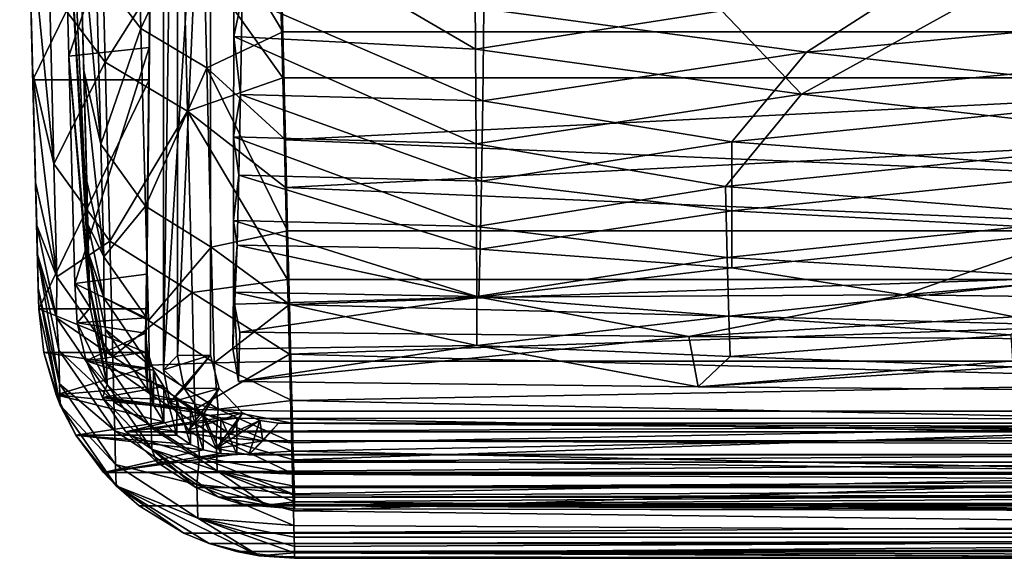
# Model space of a CAD drawing. Header units: inches. Extents: x -5.6 to 5.6, y -5.5 to 0.1.
# Tile 1 of 9: x -5.6 to -3.3, y -5.5 to -4.3. Entities that reach past the tile are written whole.
import ezdxf

# ---------------------------------------------------------------- set-up
doc = ezdxf.new("R2010")
doc.units = ezdxf.units.IN
doc.layers.get('0').update_dxf_attribs({"true_color": 0xc2ced6})

msp = doc.modelspace()

# ---------------------------------------------------------------- linework, layer by layer
for points in [[(-5.2338, -0.5166), (-5.2011, -2.7992), (-5.2338, -5.0764), (-5.2338, -0.5166)], [(-5.2338, -5.0764), (-5.1253, -3.3411), (-5.2338, -0.5166), (-5.2338, -5.0764)], [(-5.2011, -5.0436), (-5.2338, -5.0764), (-5.2011, -2.7992), (-5.2011, -5.0436)], [(-5.1253, -3.3405), (-5.2011, -5.0436), (-5.2011, -2.7992), (-5.1253, -3.3405)], [(-5.4827, -3.2027), (-5.428, -3.9899), (-5.4066, -4.807), (-5.4827, -3.2027)], [(-5.4671, -3.7933), (-5.4827, -3.2027), (-5.4066, -4.807), (-5.4671, -3.7933)], [(-5.5656, -3.2463), (-5.5247, -4.8101), (-5.5461, -3.993), (-5.5656, -3.2463)], [(-5.55, -3.8425), (-5.5247, -4.8101), (-5.5656, -3.2463), (-5.55, -3.8425)], [(-5.2011, -5.0436), (-5.1253, -3.3405), (-5.1253, -5.0426), (-5.2011, -5.0436)], [(-5.1253, -5.0426), (-5.1253, -3.3405), (-5.1253, -3.3411), (-5.1253, -5.0426)], [(-5.1253, -5.0426), (-5.1253, -3.3411), (-5.2338, -5.0764), (-5.1253, -5.0426)], [(-5.1253, -3.3411), (-5.1253, -5.0426), (-5.1253, -5.0426), (-5.1253, -3.3411)], [(-5.261, -3.7755), (-5.4671, -3.7933), (-5.4524, -4.3523), (-5.261, -3.7755)], [(-5.4671, -3.7933), (-5.4066, -4.807), (-5.4046, -4.8845), (-5.4671, -3.7933)], [(-5.4671, -3.7933), (-5.4046, -4.8845), (-5.4524, -4.3523), (-5.4671, -3.7933)], [(-5.4524, -4.3523), (-5.2668, -4.3322), (-5.261, -3.7755), (-5.4524, -4.3523)], [(-5.261, -3.7755), (-5.2668, -4.3322), (-5.2668, -4.4067), (-5.261, -3.7755)], [(-5.2668, -4.4067), (-5.261, -3.8425), (-5.261, -3.7755), (-5.2668, -4.4067)], [(-5.261, -3.8425), (-5.5352, -4.4067), (-5.55, -3.8425), (-5.261, -3.8425)], [(-5.55, -3.8425), (-5.5227, -4.8876), (-5.5247, -4.8101), (-5.55, -3.8425)], [(-5.55, -3.8425), (-5.5352, -4.4067), (-5.5227, -4.8876), (-5.55, -3.8425)], [(-5.5352, -4.4067), (-5.261, -3.8425), (-5.2668, -4.4067), (-5.5352, -4.4067)], [(-5.2958, -3.8975), (-5.2858, -4.2884), (-5.3889, -4.152), (-5.2958, -3.8975)], [(-5.2858, -4.2884), (-5.2958, -3.8975), (-5.1439, -3.9837), (-5.2858, -4.2884)], [(-5.4971, -4.1957), (-5.3683, -4.3661), (-5.3784, -3.9718), (-5.4971, -4.1957)], [(-5.1885, -4.0795), (-5.3784, -3.9718), (-5.3683, -4.3661), (-5.1885, -4.0795)], [(-5.5461, -3.993), (-5.5357, -4.3887), (-5.4866, -4.6009), (-5.5461, -3.993)], [(-5.4866, -4.6009), (-5.4971, -4.1957), (-5.5461, -3.993), (-5.4866, -4.6009)], [(-5.5247, -4.8101), (-5.5357, -4.3887), (-5.5461, -3.993), (-5.5247, -4.8101)], [(-5.428, -3.9899), (-5.3889, -4.152), (-5.3784, -4.5554), (-5.428, -3.9899)], [(-5.3784, -4.5554), (-5.4176, -4.3856), (-5.428, -3.9899), (-5.3784, -4.5554)], [(-5.4066, -4.807), (-5.428, -3.9899), (-5.4176, -4.3856), (-5.4066, -4.807)], [(-5.1439, -3.9837), (-5.1339, -4.3788), (-5.2858, -4.2884), (-5.1439, -3.9837)], [(-5.1439, -3.9837), (-4.9658, -4.0073), (-4.9586, -4.2957), (-5.1439, -3.9837)], [(-4.9586, -4.2957), (-5.1339, -4.3788), (-5.1439, -3.9837), (-4.9586, -4.2957)], [(-5.072, -4.0096), (-4.5152, -4.0914), (-4.5136, -4.3361), (-5.072, -4.0096)], [(-4.5136, -4.3361), (-5.0715, -4.3067), (-5.072, -4.0096), (-4.5136, -4.3361)], [(-5.072, -4.0096), (-5.0715, -4.3067), (-5.0521, -4.2143), (-5.072, -4.0096)], [(0, -4.2957), (-4.9586, -4.2957), (-4.9658, -4.0073), (0, -4.2957)], [(-5.3683, -4.3661), (-5.1784, -4.4792), (-5.1885, -4.0795), (-5.3683, -4.3661)], [(-5.1885, -4.0795), (-5.1784, -4.4792), (-4.9586, -4.4024), (-5.1885, -4.0795)], [(-4.9586, -4.4024), (-4.9658, -4.1104), (-5.1885, -4.0795), (-4.9586, -4.4024)], [(0, -4.4024), (-4.9658, -4.1104), (-4.9586, -4.4024), (0, -4.4024)], [(-3.9451, -4.2476), (-4.5136, -4.3361), (-4.5152, -4.0914), (-3.9451, -4.2476)], [(-4.494, -4.2432), (-3.7497, -4.3428), (-3.3798, -4.1054), (-4.494, -4.2432)], [(-2.6384, -4.2381), (-3.3798, -4.1054), (-3.7497, -4.3428), (-2.6384, -4.2381)], [(-5.3784, -4.5554), (-5.3889, -4.152), (-5.2858, -4.2884), (-5.3784, -4.5554)], [(-5.3683, -4.3661), (-5.4971, -4.1957), (-5.4866, -4.6009), (-5.3683, -4.3661)], [(-3.308, -4.1887), (-3.7611, -4.4398), (-3.9451, -4.2476), (-3.308, -4.1887)], [(-3.7611, -4.4398), (-3.308, -4.1887), (-2.6566, -4.3345), (-3.7611, -4.4398)], [(-5.0561, -4.4406), (-5.0521, -4.2143), (-5.0715, -4.3067), (-5.0561, -4.4406)], [(-5.0521, -4.2143), (-5.0561, -4.4406), (-4.4964, -4.4557), (-5.0521, -4.2143)], [(-4.4964, -4.4557), (-4.494, -4.2432), (-5.0521, -4.2143), (-4.4964, -4.4557)], [(-3.9451, -4.2476), (-3.7611, -4.4398), (-4.5136, -4.3361), (-3.9451, -4.2476)], [(-3.7497, -4.3428), (-4.494, -4.2432), (-4.4964, -4.4557), (-3.7497, -4.3428)], [(-3.7497, -4.3428), (-2.8546, -4.4417), (-2.6384, -4.2381), (-3.7497, -4.3428)], [(-5.2858, -4.2884), (-5.2752, -4.6983), (-5.3784, -4.5554), (-5.2858, -4.2884)], [(-5.2752, -4.6983), (-5.2858, -4.2884), (-5.1339, -4.3788), (-5.2752, -4.6983)], [(-5.1339, -4.3788), (-4.9586, -4.2957), (-4.9524, -4.5455), (-5.1339, -4.3788)], [(-4.5123, -4.5548), (-5.072, -4.5386), (-5.0715, -4.3067), (-4.5123, -4.5548)], [(-5.0715, -4.3067), (-5.072, -4.5386), (-5.0561, -4.4406), (-5.0715, -4.3067)], [(-5.0715, -4.3067), (-4.5136, -4.3361), (-4.5123, -4.5548), (-5.0715, -4.3067)], [(-4.9586, -4.2957), (0, -4.2957), (-4.9524, -4.5455), (-4.9586, -4.2957)], [(0, -4.7557), (-4.9524, -4.5455), (0, -4.2957), (0, -4.7557)], [(-5.2668, -4.3322), (-5.4524, -4.3523), (-5.4386, -4.8771), (-5.2668, -4.3322)], [(-5.2668, -4.3322), (-5.4386, -4.8771), (-5.2733, -4.8553), (-5.2668, -4.3322)], [(-5.2668, -4.3322), (-5.2733, -4.8553), (-5.2733, -4.9354), (-5.2668, -4.3322)], [(-5.2733, -4.9354), (-5.2668, -4.4067), (-5.2668, -4.3322), (-5.2733, -4.9354)], [(-4.5123, -4.5548), (-4.5136, -4.3361), (-3.7611, -4.4398), (-4.5123, -4.5548)], [(-2.6566, -4.3345), (-2.8627, -4.5428), (-3.7611, -4.4398), (-2.6566, -4.3345)], [(-5.4524, -4.3523), (-5.4046, -4.8845), (-5.4033, -4.9336), (-5.4524, -4.3523)], [(-5.4386, -4.8771), (-5.4524, -4.3523), (-5.4033, -4.9336), (-5.4386, -4.8771)], [(-4.4964, -4.4557), (-3.9221, -4.5499), (-3.7497, -4.3428), (-4.4964, -4.4557)], [(-2.8546, -4.4417), (-3.7497, -4.3428), (-3.9221, -4.5499), (-2.8546, -4.4417)], [(-5.4866, -4.6009), (-5.3577, -4.7796), (-5.3683, -4.3661), (-5.4866, -4.6009)], [(-5.4176, -4.3856), (-5.3784, -4.5554), (-5.3716, -4.8153), (-5.4176, -4.3856)], [(-5.3716, -4.8153), (-5.411, -4.6406), (-5.4176, -4.3856), (-5.3716, -4.8153)], [(-5.4066, -4.807), (-5.4176, -4.3856), (-5.4084, -4.7403), (-5.4066, -4.807)], [(-5.4176, -4.3856), (-5.411, -4.6406), (-5.4084, -4.7403), (-5.4176, -4.3856)], [(-5.1784, -4.4792), (-5.3683, -4.3661), (-5.3577, -4.7796), (-5.1784, -4.4792)], [(-5.1339, -4.3788), (-5.1234, -4.7933), (-5.2752, -4.6983), (-5.1339, -4.3788)], [(-5.1339, -4.3788), (-4.9524, -4.5455), (-4.9471, -4.7557), (-5.1339, -4.3788)], [(-4.9471, -4.7557), (-5.1234, -4.7933), (-5.1339, -4.3788), (-4.9471, -4.7557)], [(-5.5357, -4.3887), (-5.529, -4.6437), (-5.4798, -4.8621), (-5.5357, -4.3887)], [(-5.4798, -4.8621), (-5.4866, -4.6009), (-5.5357, -4.3887), (-5.4798, -4.8621)], [(-5.5247, -4.8101), (-5.5264, -4.7434), (-5.5357, -4.3887), (-5.5247, -4.8101)], [(-5.5357, -4.3887), (-5.5264, -4.7434), (-5.529, -4.6437), (-5.5357, -4.3887)], [(-5.2668, -4.4067), (-5.5214, -4.9354), (-5.5352, -4.4067), (-5.2668, -4.4067)], [(-5.5352, -4.4067), (-5.5214, -4.9367), (-5.5227, -4.8876), (-5.5352, -4.4067)], [(-5.5214, -4.9354), (-5.5214, -4.9367), (-5.5352, -4.4067), (-5.5214, -4.9354)], [(-5.2668, -4.4067), (-5.2733, -4.9354), (-5.5214, -4.9354), (-5.2668, -4.4067)], [(-5.1784, -4.4792), (-4.9524, -4.6553), (-4.9586, -4.4024), (-5.1784, -4.4792)], [(-4.9586, -4.4024), (-4.9524, -4.6553), (0, -4.4024), (-4.9586, -4.4024)], [(0, -4.8681), (0, -4.4024), (-4.9524, -4.6553), (0, -4.8681)], [(-5.0597, -4.6269), (-5.0561, -4.4406), (-5.072, -4.5386), (-5.0597, -4.6269)], [(-5.0561, -4.4406), (-5.0597, -4.6269), (-4.4993, -4.6412), (-5.0561, -4.4406)], [(-4.4993, -4.6412), (-4.4964, -4.4557), (-5.0561, -4.4406), (-4.4993, -4.6412)], [(-3.7611, -4.4398), (-3.9364, -4.653), (-4.5123, -4.5548), (-3.7611, -4.4398)], [(-3.9364, -4.653), (-3.7611, -4.4398), (-2.8627, -4.5428), (-3.9364, -4.653)], [(-3.9221, -4.5499), (-3.0344, -4.6175), (-2.8546, -4.4417), (-3.9221, -4.5499)], [(-3.9221, -4.5499), (-4.4964, -4.4557), (-4.4993, -4.6412), (-3.9221, -4.5499)], [(-5.3577, -4.7796), (-5.1679, -4.8983), (-5.1784, -4.4792), (-5.3577, -4.7796)], [(-5.1784, -4.4792), (-5.1679, -4.8983), (-4.9471, -4.8681), (-5.1784, -4.4792)], [(-4.9471, -4.8681), (-4.9524, -4.6553), (-5.1784, -4.4792), (-4.9471, -4.8681)], [(-5.072, -4.5386), (-4.5123, -4.5548), (-4.5113, -4.7457), (-5.072, -4.5386)], [(-4.5113, -4.7457), (-5.0719, -4.7315), (-5.072, -4.5386), (-4.5113, -4.7457)], [(-5.072, -4.5386), (-5.0719, -4.7315), (-5.0597, -4.6269), (-5.072, -4.5386)], [(-2.8627, -4.5428), (-3.044, -4.7238), (-3.9364, -4.653), (-2.8627, -4.5428)], [(-5.3716, -4.8153), (-5.3784, -4.5554), (-5.2752, -4.6983), (-5.3716, -4.8153)], [(0, -4.7557), (-4.9471, -4.7557), (-4.9524, -4.5455), (0, -4.7557)], [(-4.5113, -4.7457), (-4.5123, -4.5548), (-3.9364, -4.653), (-4.5113, -4.7457)], [(-4.4993, -4.6412), (-3.9217, -4.7091), (-3.9221, -4.5499), (-4.4993, -4.6412)], [(-3.0344, -4.6175), (-3.9221, -4.5499), (-3.9217, -4.7091), (-3.0344, -4.6175)], [(-5.3577, -4.7796), (-5.4866, -4.6009), (-5.4798, -4.8621), (-5.3577, -4.7796)], [(-5.0638, -4.7884), (-5.0597, -4.6269), (-5.0719, -4.7315), (-5.0638, -4.7884)], [(-5.0597, -4.6269), (-5.0638, -4.7884), (-4.5025, -4.7982), (-5.0597, -4.6269)], [(-4.5025, -4.7982), (-4.4993, -4.6412), (-5.0597, -4.6269), (-4.5025, -4.7982)], [(-3.9217, -4.7091), (-3.096, -4.7542), (-3.0344, -4.6175), (-3.9217, -4.7091)], [(-5.4798, -4.8621), (-5.529, -4.6437), (-5.5264, -4.7434), (-5.4798, -4.8621)], [(-5.4084, -4.7403), (-5.411, -4.6406), (-5.3716, -4.8153), (-5.4084, -4.7403)], [(0, -4.8681), (-4.9524, -4.6553), (-4.9471, -4.8681), (0, -4.8681)], [(-3.9364, -4.653), (-3.9324, -4.8168), (-4.5113, -4.7457), (-3.9364, -4.653)], [(-3.9217, -4.7091), (-4.4993, -4.6412), (-4.5025, -4.7982), (-3.9217, -4.7091)], [(-3.9324, -4.8168), (-3.9364, -4.653), (-3.044, -4.7238), (-3.9324, -4.8168)], [(-5.2752, -4.6983), (-5.2684, -4.9625), (-5.3716, -4.8153), (-5.2752, -4.6983)], [(-5.2684, -4.9625), (-5.2752, -4.6983), (-5.1234, -4.7933), (-5.2684, -4.9625)], [(-4.5025, -4.7982), (-3.9215, -4.8413), (-3.9217, -4.7091), (-4.5025, -4.7982)], [(-3.044, -4.7238), (-3.1056, -4.8646), (-3.9324, -4.8168), (-3.044, -4.7238)], [(-3.096, -4.7542), (-3.9217, -4.7091), (-3.9215, -4.8413), (-3.096, -4.7542)], [(-5.5264, -4.7434), (-5.4806, -4.9562), (-5.4798, -4.8621), (-5.5264, -4.7434)], [(-5.4806, -4.9562), (-5.5264, -4.7434), (-5.5247, -4.8101), (-5.4806, -4.9562)], [(-5.3716, -4.8153), (-5.3717, -4.9105), (-5.4084, -4.7403), (-5.3716, -4.8153)], [(-5.4066, -4.807), (-5.4084, -4.7403), (-5.3717, -4.9105), (-5.4066, -4.807)], [(-4.5106, -4.9073), (-5.0722, -4.8972), (-5.0719, -4.7315), (-4.5106, -4.9073)], [(-5.0719, -4.7315), (-5.0722, -4.8972), (-5.0638, -4.7884), (-5.0719, -4.7315)], [(-5.0719, -4.7315), (-4.5113, -4.7457), (-4.5106, -4.9073), (-5.0719, -4.7315)], [(-4.5106, -4.9073), (-4.5113, -4.7457), (-3.9324, -4.8168), (-4.5106, -4.9073)], [(-5.1234, -4.7933), (-4.9471, -4.7557), (-4.9429, -4.9259), (-5.1234, -4.7933)], [(0, -4.7557), (-4.9429, -4.9259), (-4.9471, -4.7557), (0, -4.7557)], [(0, -4.7557), (0, -5.0562), (-4.9429, -4.9259), (0, -4.7557)], [(-3.9215, -4.8413), (-3.5245, -4.9036), (-3.096, -4.7542), (-3.9215, -4.8413)], [(-2.2337, -4.7925), (-3.096, -4.7542), (-3.5245, -4.9036), (-2.2337, -4.7925)], [(-5.4798, -4.8621), (-5.3508, -5.0461), (-5.3577, -4.7796), (-5.4798, -4.8621)], [(-5.1679, -4.8983), (-5.3577, -4.7796), (-5.3508, -5.0461), (-5.1679, -4.8983)], [(-5.1234, -4.7933), (-5.1167, -5.0604), (-5.2684, -4.9625), (-5.1234, -4.7933)], [(-5.1167, -5.0604), (-5.1234, -4.7933), (-4.9429, -4.9259), (-5.1167, -5.0604)], [(-5.0736, -5.0284), (-5.0701, -4.9249), (-5.0638, -4.7884), (-5.0736, -5.0284)], [(-5.0638, -4.7884), (-5.0722, -4.8972), (-5.0736, -5.0284), (-5.0638, -4.7884)], [(-5.0638, -4.7884), (-5.0701, -4.9249), (-4.5055, -4.9084), (-5.0638, -4.7884)], [(-4.5055, -4.9084), (-4.5025, -4.7982), (-5.0638, -4.7884), (-4.5055, -4.9084)], [(-2.2337, -4.7925), (-3.5245, -4.9036), (-2.6196, -4.9149), (-2.2337, -4.7925)], [(-5.5247, -4.8101), (-5.4754, -5.0311), (-5.4806, -4.9562), (-5.5247, -4.8101)], [(-5.5247, -4.8101), (-5.5227, -4.8876), (-5.4734, -5.1087), (-5.5247, -4.8101)], [(-5.4734, -5.1087), (-5.4754, -5.0311), (-5.5247, -4.8101), (-5.4734, -5.1087)], [(-5.3717, -4.9105), (-5.3672, -4.9838), (-5.4066, -4.807), (-5.3717, -4.9105)], [(-5.4066, -4.807), (-5.3672, -4.9838), (-5.3652, -5.0614), (-5.4066, -4.807)], [(-5.3652, -5.0614), (-5.4046, -4.8845), (-5.4066, -4.807), (-5.3652, -5.0614)], [(-5.3717, -4.9105), (-5.3716, -4.8153), (-5.2684, -4.9625), (-5.3717, -4.9105)], [(-3.9324, -4.8168), (-3.9287, -4.9528), (-4.5106, -4.9073), (-3.9324, -4.8168)], [(-3.9215, -4.8413), (-4.5025, -4.7982), (-4.5055, -4.9084), (-3.9215, -4.8413)], [(-3.9287, -4.9528), (-3.9324, -4.8168), (-3.1056, -4.8646), (-3.9287, -4.9528)], [(-5.3508, -5.0461), (-5.4798, -4.8621), (-5.4806, -4.9562), (-5.3508, -5.0461)], [(-5.2747, -4.9567), (-5.2733, -4.8553), (-5.4386, -4.8771), (-5.2747, -4.9567)], [(-5.2733, -4.8553), (-5.2747, -4.9567), (-5.2747, -5.0366), (-5.2733, -4.8553)], [(-5.2747, -5.0366), (-5.2733, -4.9354), (-5.2733, -4.8553), (-5.2747, -5.0366)], [(-3.5245, -4.9036), (-3.9215, -4.8413), (-4.5055, -4.9084), (-3.5245, -4.9036)], [(-5.4386, -4.8771), (-5.4332, -4.968), (-5.2747, -4.9567), (-5.4386, -4.8771)], [(-5.4033, -4.9336), (-5.4332, -4.968), (-5.4386, -4.8771), (-5.4033, -4.9336)], [(-5.3639, -5.1105), (-5.4033, -4.9336), (-5.4046, -4.8845), (-5.3639, -5.1105)], [(-5.4046, -4.8845), (-5.3652, -5.0614), (-5.3639, -5.1105), (-5.4046, -4.8845)], [(-5.1679, -4.8983), (-4.9429, -5.0405), (-4.9471, -4.8681), (-5.1679, -4.8983)], [(0, -4.8681), (-4.9471, -4.8681), (-4.9429, -5.0405), (0, -4.8681)], [(0, -4.8681), (-4.9429, -5.0405), (0, -5.1723), (0, -4.8681)], [(-3.1056, -4.8646), (-3.2779, -4.9955), (-3.9287, -4.9528), (-3.1056, -4.8646)], [(-5.4721, -5.1579), (-5.4734, -5.1087), (-5.5227, -4.8876), (-5.4721, -5.1579)], [(-5.5227, -4.8876), (-5.5214, -4.9367), (-5.4721, -5.1579), (-5.5227, -4.8876)], [(-5.3508, -5.0461), (-5.1612, -5.1685), (-5.1679, -4.8983), (-5.3508, -5.0461)], [(-5.1612, -5.1685), (-4.9429, -5.0405), (-5.1679, -4.8983), (-5.1612, -5.1685)], [(-4.5101, -5.0207), (-5.0736, -5.0284), (-5.0722, -4.8972), (-4.5101, -5.0207)], [(-5.0722, -4.8972), (-4.5106, -4.9073), (-4.5101, -5.0207), (-5.0722, -4.8972)], [(-5.0578, -4.9896), (-4.5055, -4.9084), (-5.0701, -4.9249), (-5.0578, -4.9896)], [(-5.0578, -4.9896), (-4.0212, -4.9994), (-4.5055, -4.9084), (-5.0578, -4.9896)], [(-4.5101, -5.0207), (-4.5106, -4.9073), (-3.9287, -4.9528), (-4.5101, -5.0207)], [(-4.5055, -4.9084), (-4.0212, -4.9994), (-3.5245, -4.9036), (-4.5055, -4.9084)], [(-3.2698, -4.9539), (-3.5245, -4.9036), (-4.0212, -4.9994), (-3.2698, -4.9539)], [(-2.6196, -4.9149), (-3.5245, -4.9036), (-3.2698, -4.9539), (-2.6196, -4.9149)], [(-5.2684, -4.9625), (-5.2658, -5.0658), (-5.3717, -4.9105), (-5.2684, -4.9625)], [(-5.3672, -4.9838), (-5.3717, -4.9105), (-5.2658, -5.0658), (-5.3672, -4.9838)], [(-5.1167, -5.0604), (-4.9429, -4.9259), (-4.9396, -5.0562), (-5.1167, -5.0604)], [(-5.0701, -4.9249), (-5.0736, -5.0284), (-5.0606, -5.1035), (-5.0701, -4.9249)], [(-5.0606, -5.1035), (-5.0578, -4.9896), (-5.0701, -4.9249), (-5.0606, -5.1035)], [(-4.9429, -4.9259), (0, -5.0562), (-4.9396, -5.0562), (-4.9429, -4.9259)], [(-5.2747, -5.0366), (-5.51, -5.0366), (-5.5214, -4.9354), (-5.2747, -5.0366)], [(-5.5214, -4.9354), (-5.2733, -4.9354), (-5.2747, -5.0366), (-5.5214, -4.9354)], [(-5.5214, -4.9367), (-5.5214, -4.9354), (-5.51, -5.0366), (-5.5214, -4.9367)], [(-5.5214, -4.9367), (-5.51, -5.0366), (-5.4721, -5.1579), (-5.5214, -4.9367)], [(-5.4033, -4.9336), (-5.3639, -5.1105), (-5.4332, -4.968), (-5.4033, -4.9336)], [(-3.9287, -4.9528), (-3.9256, -5.0459), (-4.5101, -5.0207), (-3.9287, -4.9528)], [(-3.2698, -4.9539), (-4.0212, -4.9994), (-2.6932, -5.0082), (-3.2698, -4.9539)], [(-3.9256, -5.0459), (-3.9287, -4.9528), (-3.2779, -4.9955), (-3.9256, -5.0459)], [(-5.4806, -4.9562), (-5.3482, -5.1503), (-5.3508, -5.0461), (-5.4806, -4.9562)], [(-5.3482, -5.1503), (-5.4806, -4.9562), (-5.4754, -5.0311), (-5.3482, -5.1503)], [(-5.4332, -4.968), (-5.2751, -4.9917), (-5.2747, -4.9567), (-5.4332, -4.968)], [(-5.4119, -5.0561), (-5.2751, -4.9917), (-5.4332, -4.968), (-5.4119, -5.0561)], [(-5.4119, -5.0561), (-5.4332, -4.968), (-5.3639, -5.1105), (-5.4119, -5.0561)], [(-5.2747, -4.9567), (-5.2751, -4.9917), (-5.2751, -5.072), (-5.2747, -4.9567)], [(-5.2751, -5.072), (-5.2747, -5.0366), (-5.2747, -4.9567), (-5.2751, -5.072)], [(-5.2658, -5.0658), (-5.2684, -4.9625), (-5.1167, -5.0604), (-5.2658, -5.0658)], [(-5.2708, -5.035), (-5.2751, -4.9917), (-5.4119, -5.0561), (-5.2708, -5.035)], [(-5.3652, -5.0614), (-5.3672, -4.9838), (-5.264, -5.1327), (-5.3652, -5.0614)], [(-5.2658, -5.0658), (-5.264, -5.1327), (-5.3672, -4.9838), (-5.2658, -5.0658)], [(-5.2751, -4.9917), (-5.2708, -5.035), (-5.2708, -5.116), (-5.2751, -4.9917)], [(-5.2708, -5.116), (-5.2751, -5.072), (-5.2751, -4.9917), (-5.2708, -5.116)], [(-4.0212, -4.9994), (-5.0578, -4.9896), (-5.0606, -5.1035), (-4.0212, -4.9994)], [(-3.9992, -5.1156), (-4.0212, -4.9994), (-5.0606, -5.1035), (-3.9992, -5.1156)], [(-3.9992, -5.1156), (-2.6932, -5.0082), (-4.0212, -4.9994), (-3.9992, -5.1156)], [(-3.2779, -4.9955), (-3.2732, -5.0694), (-3.9256, -5.0459), (-3.2779, -4.9955)], [(-5.0606, -5.1035), (-5.0736, -5.0284), (-4.5101, -5.0207), (-5.0606, -5.1035)], [(-5.0606, -5.1035), (-4.5101, -5.0207), (-3.9992, -5.1156), (-5.0606, -5.1035)], [(-4.5101, -5.0207), (-3.9256, -5.0459), (-3.9992, -5.1156), (-4.5101, -5.0207)], [(-2.8693, -5.1248), (-2.6932, -5.0082), (-3.9992, -5.1156), (-2.8693, -5.1248)], [(-5.4815, -5.1345), (-5.51, -5.0366), (-5.2751, -5.072), (-5.4815, -5.1345)], [(-5.51, -5.0366), (-5.2747, -5.0366), (-5.2751, -5.072), (-5.51, -5.0366)], [(-5.4815, -5.1345), (-5.4721, -5.1579), (-5.51, -5.0366), (-5.4815, -5.1345)], [(-5.3464, -5.2172), (-5.4754, -5.0311), (-5.4734, -5.1087), (-5.3464, -5.2172)], [(-5.4754, -5.0311), (-5.3464, -5.2172), (-5.3482, -5.1503), (-5.4754, -5.0311)], [(-5.2708, -5.035), (-5.4119, -5.0561), (-5.2567, -5.077), (-5.2708, -5.035)], [(-5.2708, -5.035), (-5.2567, -5.077), (-5.2567, -5.1584), (-5.2708, -5.035)], [(-5.2567, -5.1584), (-5.2708, -5.116), (-5.2708, -5.035), (-5.2567, -5.1584)], [(-5.1253, -5.0426), (-5.2338, -5.0764), (-5.2189, -5.1517), (-5.1253, -5.0426)], [(-5.2338, -5.0764), (-5.2011, -5.0436), (-5.1861, -5.119), (-5.2338, -5.0764)], [(-5.2189, -5.1517), (-5.1053, -5.1193), (-5.1253, -5.0426), (-5.2189, -5.1517)], [(-5.1253, -5.0426), (-5.1861, -5.119), (-5.2011, -5.0436), (-5.1253, -5.0426)], [(-5.1861, -5.119), (-5.1253, -5.0426), (-5.1053, -5.1193), (-5.1861, -5.119)], [(-5.1612, -5.1685), (-4.9396, -5.1723), (-4.9429, -5.0405), (-5.1612, -5.1685)], [(-5.1053, -5.1193), (-5.1053, -5.1193), (-5.1253, -5.0426), (-5.1053, -5.1193)], [(-5.1253, -5.0426), (-5.1253, -5.0426), (-5.1053, -5.1193), (-5.1253, -5.0426)], [(-4.9429, -5.0405), (-4.9396, -5.1723), (0, -5.1723), (-4.9429, -5.0405)], [(-5.4119, -5.0561), (-5.3746, -5.1405), (-5.2332, -5.1149), (-5.4119, -5.0561)], [(-5.2332, -5.1149), (-5.2567, -5.077), (-5.4119, -5.0561), (-5.2332, -5.1149)], [(-5.4119, -5.0561), (-5.3639, -5.1105), (-5.3746, -5.1405), (-5.4119, -5.0561)], [(-5.3639, -5.1105), (-5.3652, -5.0614), (-5.262, -5.2104), (-5.3639, -5.1105)], [(-5.264, -5.1327), (-5.262, -5.2104), (-5.3652, -5.0614), (-5.264, -5.1327)], [(-5.1612, -5.1685), (-5.3508, -5.0461), (-5.3482, -5.1503), (-5.1612, -5.1685)], [(-5.1167, -5.0604), (-5.1075, -5.1675), (-5.2658, -5.0658), (-5.1167, -5.0604)], [(-5.264, -5.1327), (-5.2658, -5.0658), (-5.1075, -5.1675), (-5.264, -5.1327)], [(-5.1167, -5.0604), (-4.9396, -5.0562), (-4.9374, -5.1471), (-5.1167, -5.0604)], [(-4.9374, -5.1471), (-5.1075, -5.1675), (-5.1167, -5.0604), (-4.9374, -5.1471)], [(-4.9396, -5.0562), (0, -5.0562), (-4.9374, -5.1471), (-4.9396, -5.0562)], [(0, -5.0562), (-2.468, -5.1996), (-4.9374, -5.1471), (0, -5.0562)], [(-3.2732, -5.0694), (-3.9992, -5.1156), (-3.9256, -5.0459), (-3.2732, -5.0694)], [(-5.2708, -5.116), (-5.4815, -5.1345), (-5.2751, -5.072), (-5.2708, -5.116)], [(-5.2567, -5.077), (-5.2332, -5.1149), (-5.2332, -5.1969), (-5.2567, -5.077)], [(-5.2332, -5.1969), (-5.2567, -5.1584), (-5.2567, -5.077), (-5.2332, -5.1969)], [(-5.1861, -5.119), (-5.2189, -5.1517), (-5.2338, -5.0764), (-5.1861, -5.119)], [(-3.2732, -5.0694), (-2.8693, -5.1248), (-3.9992, -5.1156), (-3.2732, -5.0694)], [(-5.3444, -5.295), (-5.4734, -5.1087), (-5.4721, -5.1579), (-5.3444, -5.295)], [(-5.4734, -5.1087), (-5.3444, -5.295), (-5.3464, -5.2172), (-5.4734, -5.1087)], [(-5.3746, -5.1405), (-5.3639, -5.1105), (-5.2607, -5.2596), (-5.3746, -5.1405)], [(-5.262, -5.2104), (-5.2607, -5.2596), (-5.3639, -5.1105), (-5.262, -5.2104)], [(-5.2708, -5.116), (-5.2567, -5.1584), (-5.4815, -5.1345), (-5.2708, -5.116)], [(-5.4815, -5.1345), (-5.2332, -5.1969), (-5.4357, -5.2276), (-5.4815, -5.1345)], [(-5.2332, -5.1969), (-5.4815, -5.1345), (-5.2567, -5.1584), (-5.2332, -5.1969)], [(-5.4815, -5.1345), (-5.4357, -5.2276), (-5.4721, -5.1579), (-5.4815, -5.1345)], [(-5.2033, -5.1452), (-5.2332, -5.1149), (-5.3746, -5.1405), (-5.2033, -5.1452)], [(-5.262, -5.2104), (-5.264, -5.1327), (-5.1123, -5.2318), (-5.262, -5.2104)], [(-5.1075, -5.1675), (-5.1123, -5.2318), (-5.264, -5.1327), (-5.1075, -5.1675)], [(-5.2332, -5.1149), (-5.2033, -5.1452), (-5.2033, -5.2276), (-5.2332, -5.1149)], [(-5.2033, -5.2276), (-5.2332, -5.1969), (-5.2332, -5.1149), (-5.2033, -5.2276)], [(-5.2189, -5.1517), (-5.1861, -5.119), (-5.1434, -5.1828), (-5.2189, -5.1517)], [(-5.1053, -5.1193), (-5.2189, -5.1517), (-5.1762, -5.2156), (-5.1053, -5.1193)], [(-5.1053, -5.1193), (-5.1434, -5.1828), (-5.1861, -5.119), (-5.1053, -5.1193)], [(-5.0513, -5.1759), (-5.1053, -5.1193), (-5.1762, -5.2156), (-5.0513, -5.1759)], [(-5.1434, -5.1828), (-5.1053, -5.1193), (-5.0513, -5.1759), (-5.1434, -5.1828)], [(-5.0513, -5.1759), (-5.1053, -5.1193), (-5.1053, -5.1193), (-5.0513, -5.1759)], [(-5.1053, -5.1193), (-5.0513, -5.1759), (-5.0513, -5.1759), (-5.1053, -5.1193)], [(-5.4721, -5.1579), (-5.3431, -5.3442), (-5.3444, -5.295), (-5.4721, -5.1579)], [(-5.4357, -5.2276), (-5.3431, -5.3442), (-5.4721, -5.1579), (-5.4357, -5.2276)], [(-5.1425, -5.1783), (-5.3746, -5.1405), (-5.3207, -5.2194), (-5.1425, -5.1783)], [(-5.1716, -5.166), (-5.2033, -5.1452), (-5.3746, -5.1405), (-5.1716, -5.166)], [(-5.1716, -5.166), (-5.3746, -5.1405), (-5.1425, -5.1783), (-5.1716, -5.166)], [(-5.2607, -5.2596), (-5.3207, -5.2194), (-5.3746, -5.1405), (-5.2607, -5.2596)], [(-5.3482, -5.1503), (-5.1503, -5.2774), (-5.1612, -5.1685), (-5.3482, -5.1503)], [(-5.1503, -5.2774), (-5.3482, -5.1503), (-5.3464, -5.2172), (-5.1503, -5.2774)], [(-5.1434, -5.1828), (-5.1762, -5.2156), (-5.2189, -5.1517), (-5.1434, -5.1828)], [(-5.2033, -5.1452), (-5.1716, -5.166), (-5.1716, -5.2487), (-5.2033, -5.1452)], [(-5.1716, -5.2487), (-5.2033, -5.2276), (-5.2033, -5.1452), (-5.1716, -5.2487)], [(-4.9374, -5.1471), (-4.9361, -5.1996), (-5.1075, -5.1675), (-4.9374, -5.1471)], [(-4.9374, -5.1471), (-2.468, -5.1996), (-4.9361, -5.1996), (-4.9374, -5.1471)], [(-5.3207, -5.2194), (-5.1017, -5.1871), (-5.1425, -5.1783), (-5.3207, -5.2194)], [(-5.1762, -5.2156), (-5.1123, -5.2582), (-5.0513, -5.1759), (-5.1762, -5.2156)], [(-5.1716, -5.166), (-5.1425, -5.1783), (-5.1425, -5.2612), (-5.1716, -5.166)], [(-5.1425, -5.2612), (-5.1716, -5.2487), (-5.1716, -5.166), (-5.1425, -5.2612)], [(-5.1612, -5.1685), (-4.9374, -5.2644), (-4.9396, -5.1723), (-5.1612, -5.1685)], [(-4.9374, -5.2644), (-5.1612, -5.1685), (-5.1503, -5.2774), (-4.9374, -5.2644)], [(-5.0513, -5.1759), (-5.0796, -5.2255), (-5.1434, -5.1828), (-5.0513, -5.1759)], [(-5.1425, -5.1783), (-5.1017, -5.1871), (-5.1017, -5.2701), (-5.1425, -5.1783)], [(-5.1017, -5.2701), (-5.1425, -5.2612), (-5.1425, -5.1783), (-5.1017, -5.2701)], [(-5.1123, -5.2318), (-5.1075, -5.1675), (-4.9349, -5.245), (-5.1123, -5.2318)], [(-5.0113, -5.1936), (-5.0513, -5.1759), (-5.1123, -5.2582), (-5.0113, -5.1936)], [(-5.1075, -5.1675), (-4.9361, -5.1996), (-4.9349, -5.245), (-5.1075, -5.1675)], [(-5.0513, -5.1759), (-5.0113, -5.1936), (-5.0796, -5.2255), (-5.0513, -5.1759)], [(-5.0513, -5.1759), (-5.0113, -5.1936), (-5.0113, -5.1936), (-5.0513, -5.1759)], [(-5.0113, -5.1936), (-5.0513, -5.1759), (-5.0513, -5.1759), (-5.0113, -5.1936)], [(-4.9396, -5.1723), (-4.9374, -5.2644), (0, -5.1723), (-4.9396, -5.1723)], [(0, -5.1723), (-4.9374, -5.2644), (-2.468, -5.3175), (0, -5.1723)], [(-5.2033, -5.2276), (-5.4357, -5.2276), (-5.2332, -5.1969), (-5.2033, -5.2276)], [(-5.3207, -5.2194), (-5.0643, -5.1882), (-5.1017, -5.1871), (-5.3207, -5.2194)], [(0, -5.1901), (-5.0643, -5.1882), (-5.3207, -5.2194), (0, -5.1901)], [(-5.3207, -5.2194), (5.3207, -5.2194), (0, -5.1901), (-5.3207, -5.2194)], [(-5.1123, -5.2582), (-5.1762, -5.2156), (-5.1434, -5.1828), (-5.1123, -5.2582)], [(-5.1434, -5.1828), (-5.0796, -5.2255), (-5.1123, -5.2582), (-5.1434, -5.1828)], [(-5.1123, -5.2582), (-5.037, -5.2732), (-5.0113, -5.1936), (-5.1123, -5.2582)], [(-5.1017, -5.1871), (-5.0643, -5.1882), (-5.0643, -5.2712), (-5.1017, -5.1871)], [(-5.0643, -5.2712), (-5.1017, -5.2701), (-5.1017, -5.1871), (-5.0643, -5.2712)], [(-5.0796, -5.2255), (-5.0113, -5.1936), (-5.0043, -5.2405), (-5.0796, -5.2255)], [(-5.0643, -5.1882), (0, -5.1901), (0, -5.2731), (-5.0643, -5.1882)], [(0, -5.2731), (-5.0643, -5.2712), (-5.0643, -5.1882), (0, -5.2731)], [(-5.0113, -5.1936), (-5.037, -5.2732), (-4.9682, -5.1997), (-5.0113, -5.1936)], [(-4.9682, -5.1997), (-5.037, -5.2732), (5.037, -5.2732), (-4.9682, -5.1997)], [(-5.0043, -5.2405), (-5.0113, -5.1936), (-4.9682, -5.1997), (-5.0043, -5.2405)], [(-4.9682, -5.1997), (-5.0113, -5.1936), (-5.0113, -5.1936), (-4.9682, -5.1997)], [(-5.0113, -5.1936), (-4.9682, -5.1997), (-4.9682, -5.1997), (-5.0113, -5.1936)], [(-5.0043, -5.2405), (-4.9682, -5.1997), (5.0043, -5.2405), (-5.0043, -5.2405)], [(-4.9682, -5.1997), (4.9608, -5.1997), (5.0043, -5.2405), (-4.9682, -5.1997)], [(-4.9682, -5.1997), (-4.9682, -5.1997), (4.9608, -5.1997), (-4.9682, -5.1997)], [(4.9608, -5.1997), (4.9608, -5.1997), (-4.9682, -5.1997), (4.9608, -5.1997)], [(4.9608, -5.1997), (-4.9682, -5.1997), (5.037, -5.2732), (4.9608, -5.1997)], [(-2.468, -5.1996), (-4.9349, -5.245), (-4.9361, -5.1996), (-2.468, -5.1996)], [(-2.468, -5.1996), (-4.9339, -5.2844), (-4.9349, -5.245), (-2.468, -5.1996)], [(-4.9339, -5.2844), (-2.468, -5.1996), (0, -5.345), (-4.9339, -5.2844)], [(-5.1568, -5.3411), (-5.3464, -5.2172), (-5.3444, -5.295), (-5.1568, -5.3411)], [(-5.3464, -5.2172), (-5.1568, -5.3411), (-5.1503, -5.2774), (-5.3464, -5.2172)], [(5.3207, -5.2194), (-5.3207, -5.2194), (-5.2491, -5.2898), (5.3207, -5.2194)], [(-5.2607, -5.2596), (-5.2491, -5.2898), (-5.3207, -5.2194), (-5.2607, -5.2596)], [(-5.1102, -5.3096), (-5.2607, -5.2596), (-5.262, -5.2104), (-5.1102, -5.3096)], [(-5.1123, -5.2318), (-5.1102, -5.3096), (-5.262, -5.2104), (-5.1123, -5.2318)], [(-5.2491, -5.2898), (5.2491, -5.2898), (5.3207, -5.2194), (-5.2491, -5.2898)], [(-5.1123, -5.2582), (-5.0796, -5.2255), (-5.0043, -5.2405), (-5.1123, -5.2582)], [(-5.1425, -5.2612), (-5.3722, -5.3138), (-5.4357, -5.2276), (-5.1425, -5.2612)], [(-5.1716, -5.2487), (-5.4357, -5.2276), (-5.2033, -5.2276), (-5.1716, -5.2487)], [(-5.1716, -5.2487), (-5.1425, -5.2612), (-5.4357, -5.2276), (-5.1716, -5.2487)], [(-5.3431, -5.3442), (-5.4357, -5.2276), (-5.3722, -5.3138), (-5.3431, -5.3442)], [(-5.1123, -5.2318), (-4.9339, -5.2844), (-4.933, -5.3177), (-5.1123, -5.2318)], [(-4.933, -5.3177), (-5.1102, -5.3096), (-5.1123, -5.2318), (-4.933, -5.3177)], [(-5.1123, -5.2318), (-4.9349, -5.245), (-4.9339, -5.2844), (-5.1123, -5.2318)], [(-5.0043, -5.2405), (-5.037, -5.2732), (-5.1123, -5.2582), (-5.0043, -5.2405)], [(5.037, -5.2732), (-5.037, -5.2732), (-5.0043, -5.2405), (5.037, -5.2732)], [(-5.0043, -5.2405), (5.0043, -5.2405), (5.037, -5.2732), (-5.0043, -5.2405)], [(-5.3722, -5.3138), (-5.1425, -5.2612), (-5.1017, -5.2701), (-5.3722, -5.3138)], [(-5.3722, -5.3138), (-5.1017, -5.2701), (-5.0643, -5.2712), (-5.3722, -5.3138)], [(0, -5.2731), (-5.3722, -5.3138), (-5.0643, -5.2712), (0, -5.2731)], [(-5.2607, -5.2596), (-5.107, -5.3705), (-5.1588, -5.3479), (-5.2607, -5.2596)], [(-5.2607, -5.2596), (-4.9963, -5.3891), (-5.107, -5.3705), (-5.2607, -5.2596)], [(-5.1102, -5.3096), (-4.9963, -5.3891), (-5.2607, -5.2596), (-5.1102, -5.3096)], [(-5.2607, -5.2596), (-5.1588, -5.3479), (-5.2491, -5.2898), (-5.2607, -5.2596)], [(-4.9374, -5.2644), (-5.1503, -5.2774), (-4.9361, -5.3175), (-4.9374, -5.2644)], [(-4.9374, -5.2644), (-4.9361, -5.3175), (-2.468, -5.3175), (-4.9374, -5.2644)], [(-5.3722, -5.3138), (0, -5.2731), (5.3722, -5.3138), (-5.3722, -5.3138)], [(-5.1547, -5.419), (-5.3444, -5.295), (-5.3431, -5.3442), (-5.1547, -5.419)], [(-5.3444, -5.295), (-5.1547, -5.419), (-5.1568, -5.3411), (-5.3444, -5.295)], [(5.2491, -5.2898), (-5.2491, -5.2898), (-5.1588, -5.3479), (5.2491, -5.2898)], [(-5.1588, -5.3479), (5.1588, -5.3479), (5.2491, -5.2898), (-5.1588, -5.3479)], [(-5.1568, -5.3411), (-4.9349, -5.363), (-5.1503, -5.2774), (-5.1568, -5.3411)], [(-5.1503, -5.2774), (-4.9349, -5.363), (-4.9361, -5.3175), (-5.1503, -5.2774)], [(0, -5.345), (-4.933, -5.3177), (-4.9339, -5.2844), (0, -5.345)], [(-5.2895, -5.3905), (-5.3722, -5.3138), (5.3722, -5.3138), (-5.2895, -5.3905)], [(-5.3431, -5.3442), (-5.3722, -5.3138), (-5.2895, -5.3905), (-5.3431, -5.3442)], [(5.3722, -5.3138), (5.2895, -5.3905), (-5.2895, -5.3905), (5.3722, -5.3138)], [(-4.9963, -5.3891), (-5.1102, -5.3096), (-4.9313, -5.3814), (-4.9963, -5.3891)], [(-4.9313, -5.3814), (-5.1102, -5.3096), (-4.9317, -5.3662), (-4.9313, -5.3814)], [(-4.9317, -5.3662), (-5.1102, -5.3096), (-4.9323, -5.345), (-4.9317, -5.3662)], [(-5.1102, -5.3096), (-4.933, -5.3177), (-4.9323, -5.345), (-5.1102, -5.3096)], [(-2.468, -5.3175), (-4.9361, -5.3175), (-4.9349, -5.363), (-2.468, -5.3175)], [(-2.468, -5.3175), (-4.9349, -5.363), (-4.9339, -5.4024), (-2.468, -5.3175)], [(-4.9339, -5.4024), (0, -5.463), (-2.468, -5.3175), (-4.9339, -5.4024)], [(0, -5.345), (-4.9323, -5.345), (-4.933, -5.3177), (0, -5.345)], [(-5.3431, -5.3442), (-5.1871, -5.4534), (-5.1285, -5.4778), (-5.3431, -5.3442)], [(-5.3431, -5.3442), (-5.1285, -5.4778), (-5.0127, -5.5061), (-5.3431, -5.3442)], [(-5.1547, -5.419), (-5.3431, -5.3442), (-5.0127, -5.5061), (-5.1547, -5.419)], [(-5.3431, -5.3442), (-5.2895, -5.3905), (-5.1871, -5.4534), (-5.3431, -5.3442)], [(5.1588, -5.3479), (-5.1588, -5.3479), (-5.107, -5.3705), (5.1588, -5.3479)], [(-5.1568, -5.3411), (-5.1547, -5.419), (-4.933, -5.4357), (-5.1568, -5.3411)], [(-4.933, -5.4357), (-4.9339, -5.4024), (-5.1568, -5.3411), (-4.933, -5.4357)], [(-5.1568, -5.3411), (-4.9339, -5.4024), (-4.9349, -5.363), (-5.1568, -5.3411)], [(-5.107, -5.3705), (5.107, -5.3705), (5.1588, -5.3479), (-5.107, -5.3705)], [(-4.9323, -5.345), (0, -5.345), (-4.9317, -5.3662), (-4.9323, -5.345)], [(0, -5.345), (-4.9313, -5.3814), (-4.9317, -5.3662), (0, -5.345)], [(0, -5.345), (-2.4655, -5.4025), (-4.9313, -5.3814), (0, -5.345)], [(5.107, -5.3705), (-5.107, -5.3705), (-5.051, -5.3875), (5.107, -5.3705)], [(-5.051, -5.3875), (-5.107, -5.3705), (-4.9963, -5.3891), (-5.051, -5.3875)], [(-5.051, -5.3875), (5.051, -5.3875), (5.107, -5.3705), (-5.051, -5.3875)], [(-4.9313, -5.3814), (-4.9311, -5.3906), (-4.9963, -5.3891), (-4.9313, -5.3814)], [(-4.9311, -5.3906), (-4.9313, -5.3814), (-2.4655, -5.4025), (-4.9311, -5.3906)], [(-5.1871, -5.4534), (-5.2895, -5.3905), (5.2895, -5.3905), (-5.1871, -5.4534)], [(5.2895, -5.3905), (5.1871, -5.4534), (-5.1871, -5.4534), (5.2895, -5.3905)], [(-5.051, -5.3875), (-4.931, -5.3974), (-2.4655, -5.4025), (-5.051, -5.3875)], [(0, -5.3974), (-5.051, -5.3875), (-2.4655, -5.4025), (0, -5.3974)], [(5.051, -5.3875), (-5.051, -5.3875), (0, -5.3974), (5.051, -5.3875)], [(-5.051, -5.3875), (-4.9963, -5.3891), (-4.931, -5.3974), (-5.051, -5.3875)], [(-4.9311, -5.3906), (-4.931, -5.3974), (-4.9963, -5.3891), (-4.9311, -5.3906)], [(0, -5.463), (-4.9339, -5.4024), (-4.933, -5.4357), (0, -5.463)], [(-2.4655, -5.4025), (-4.931, -5.3974), (-4.9311, -5.3906), (-2.4655, -5.4025)], [(-5.0127, -5.5061), (-4.9313, -5.4995), (-5.1547, -5.419), (-5.0127, -5.5061)], [(-4.9313, -5.4995), (-4.9317, -5.4843), (-5.1547, -5.419), (-4.9313, -5.4995)], [(-4.9317, -5.4843), (-4.9323, -5.463), (-5.1547, -5.419), (-4.9317, -5.4843)], [(-5.1547, -5.419), (-4.9323, -5.463), (-4.933, -5.4357), (-5.1547, -5.419)], [(-5.1285, -5.4778), (-5.1871, -5.4534), (5.1871, -5.4534), (-5.1285, -5.4778)], [(5.1871, -5.4534), (5.1285, -5.4778), (-5.1285, -5.4778), (5.1871, -5.4534)], [(0, -5.463), (-4.933, -5.4357), (-4.9323, -5.463), (0, -5.463)], [(-4.9323, -5.463), (-4.9317, -5.4843), (0, -5.463), (-4.9323, -5.463)], [(0, -5.463), (-4.9317, -5.4843), (-4.9313, -5.4995), (0, -5.463)], [(0, -5.463), (-4.9313, -5.4995), (-2.4655, -5.5118), (0, -5.463)], [(-5.0655, -5.4962), (-5.1285, -5.4778), (5.1285, -5.4778), (-5.0655, -5.4962)], [(-5.0655, -5.4962), (-5.0127, -5.5061), (-5.1285, -5.4778), (-5.0655, -5.4962)], [(5.1285, -5.4778), (5.0655, -5.4962), (-5.0655, -5.4962), (5.1285, -5.4778)], [(-5.0655, -5.4962), (-2.4655, -5.5118), (-4.931, -5.5118), (-5.0655, -5.4962)], [(0, -5.5118), (-2.4655, -5.5118), (-5.0655, -5.4962), (0, -5.5118)], [(5.0655, -5.4962), (0, -5.5118), (-5.0655, -5.4962), (5.0655, -5.4962)], [(-5.0655, -5.4962), (-4.931, -5.5118), (-5.0127, -5.5061), (-5.0655, -5.4962)], [(-4.9313, -5.4995), (-5.0127, -5.5061), (-4.9311, -5.5087), (-4.9313, -5.4995)], [(-4.9311, -5.5087), (-2.4655, -5.5118), (-4.9313, -5.4995), (-4.9311, -5.5087)], [(-4.9311, -5.5087), (-5.0127, -5.5061), (-4.931, -5.5118), (-4.9311, -5.5087)], [(-2.4655, -5.5118), (-4.9311, -5.5087), (-4.931, -5.5118), (-2.4655, -5.5118)]]:
    msp.add_lwpolyline(points)

doc.saveas('drawing.dxf')
